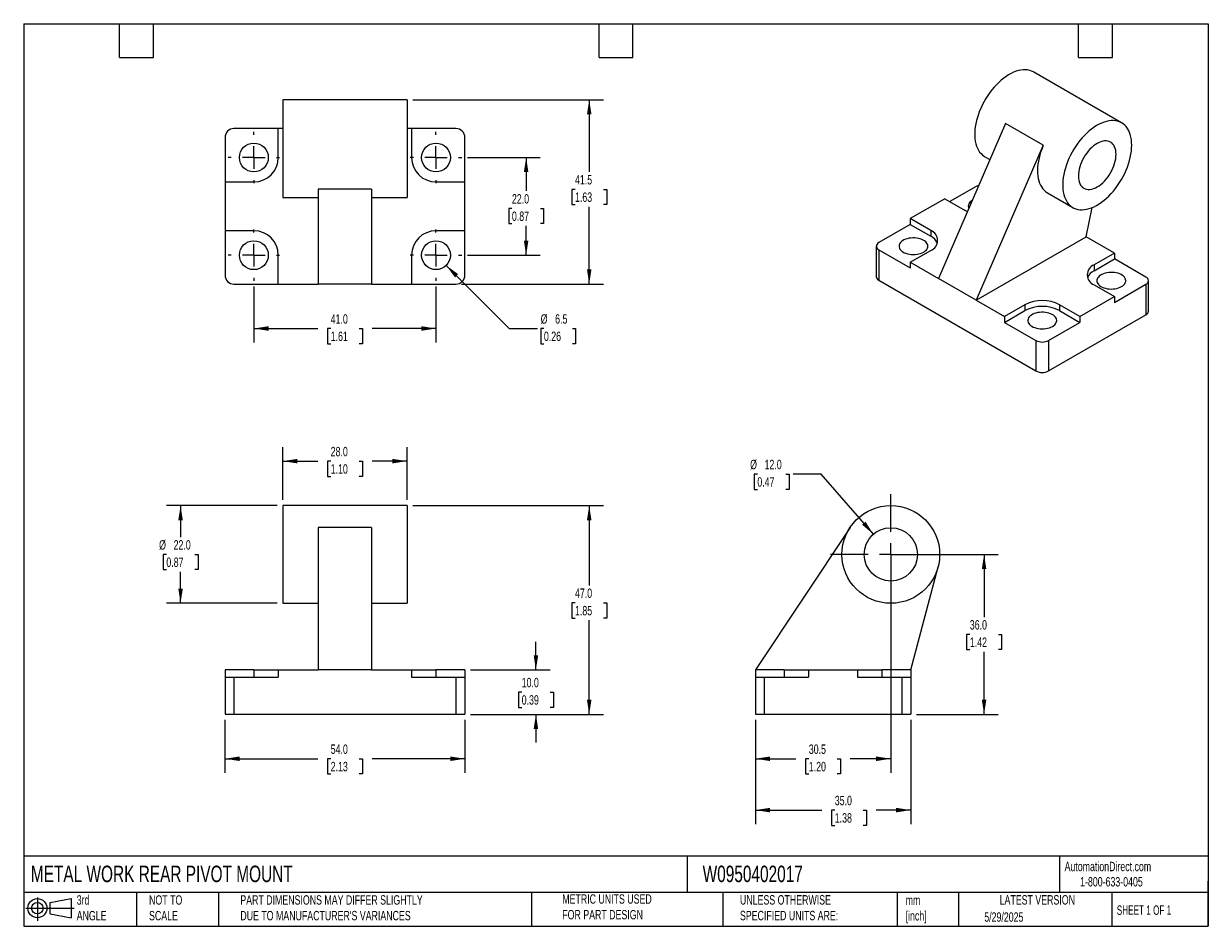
# Model space of a CAD drawing. Header units: millimetres. Extents: x 6 to 273, y 6 to 210.
import ezdxf

# ---------------------------------------------------------------- set-up
doc = ezdxf.new("R2010")
doc.units = ezdxf.units.MM
doc.linetypes.add('SLD-Center', pattern=[19.05, 15.24, -1.27, 1.27, -1.27])
doc.linetypes.add('SLD-Solid', pattern=[0])
doc.layers.add('CENTER', color=40, linetype='SLD-Center')
doc.layers.add('SLD-DEFPOINTS', color=7, linetype='Continuous')
doc.layers.add('DIMENSIONS', color=140, linetype='SLD-Solid', lineweight=25)
doc.layers.add('TEXT', color=140, linetype='SLD-Solid', lineweight=25)
doc.styles.add('SLDTEXTSTYLE0', font='TXT', dxfattribs={"width": 0.7})
doc.styles.add('SLDTEXTSTYLE1', font='TXT', dxfattribs={"width": 0.65})
doc.dimstyles.new('SLDDIMSTYLE0', dxfattribs={"dimtxt": 2.158008, "dimasz": 3.302, "dimexe": 0, "dimexo": 0.0625, "dimgap": 0.539502, "dimtad": 0, "dimtih": 1, "dimtoh": 1, "dimrnd": 1e-09, "dimzin": 4, "dimdsep": 46, "dimtxsty": 'SLDTEXTSTYLE0', "dimsah": 1, "dimcen": 0.09, "dimadec": 0, "dimazin": 1, "dimtfac": 1, "dimtofl": 0, "dimtmove": 0, "dimatfit": 3, "dimfxl": 0, "dimfrac": 2, "dimtolj": 1, "dimtzin": 12, "dimarcsym": 0})
doc.dimstyles.new('SLDDIMSTYLE1', dxfattribs={"dimtxt": 2.158008, "dimasz": 3.302, "dimexe": 0, "dimexo": 0.0625, "dimgap": 0.539502, "dimtad": 0, "dimtih": 1, "dimtoh": 1, "dimrnd": 1e-09, "dimzin": 4, "dimdsep": 46, "dimtxsty": 'SLDTEXTSTYLE0', "dimsah": 1, "dimcen": 0.09, "dimadec": 0, "dimazin": 1, "dimtfac": 1, "dimtmove": 0, "dimatfit": 0, "dimfxl": 0, "dimfrac": 2, "dimtolj": 1, "dimtzin": 12, "dimarcsym": 0})
doc.dimstyles.new('SLDDIMSTYLE2', dxfattribs={"dimtxt": 2.158008, "dimasz": 3.302, "dimexe": 0, "dimexo": 0.0625, "dimgap": 0.539502, "dimtad": 0, "dimtih": 1, "dimtoh": 1, "dimrnd": 1e-09, "dimzin": 12, "dimdsep": 46, "dimtxsty": 'SLDTEXTSTYLE0', "dimsah": 1, "dimcen": 0.09, "dimadec": 0, "dimazin": 3, "dimtfac": 1, "dimtofl": 0, "dimtmove": 0, "dimatfit": 3, "dimfxl": 0, "dimfrac": 2, "dimtolj": 1, "dimtzin": 12, "dimarcsym": 0})
doc.dimstyles.new('SLDDIMSTYLE3', dxfattribs={"dimtxt": 2.158008, "dimasz": 3.302, "dimexe": 0, "dimexo": 0.0625, "dimgap": 0.539502, "dimtad": 0, "dimtih": 1, "dimtoh": 1, "dimrnd": 1e-09, "dimzin": 4, "dimdsep": 46, "dimtxsty": 'SLDTEXTSTYLE0', "dimsah": 1, "dimcen": 0, "dimadec": 0, "dimazin": 1, "dimtfac": 1, "dimtofl": 0, "dimtmove": 0, "dimatfit": 3, "dimfxl": 0, "dimfrac": 2, "dimtolj": 1, "dimtzin": 12, "dimarcsym": 0})
doc.dimstyles.new('SLDDIMSTYLE4', dxfattribs={"dimtxt": 2.158008, "dimasz": 3.302, "dimexe": 0, "dimexo": 0.0625, "dimgap": 0.539502, "dimtad": 0, "dimtih": 1, "dimtoh": 1, "dimrnd": 1e-09, "dimzin": 12, "dimdsep": 46, "dimtxsty": 'SLDTEXTSTYLE0', "dimsah": 1, "dimcen": 0, "dimadec": 0, "dimazin": 3, "dimtfac": 1, "dimtofl": 0, "dimtmove": 0, "dimatfit": 3, "dimfxl": 0, "dimfrac": 2, "dimtolj": 1, "dimtzin": 12, "dimarcsym": 0})

# ---------------------------------------------------------------- blocks, each defined once
blk = doc.blocks.new('Block11')
at = {"color": 7, "linetype": 'SLD-Solid', "lineweight": 18}
for p, q in [((0, 2.88), (10.87, 2.88)), ((2.59, 5.31), (2.59, 0)), ((5.48, 4.17), (10.18, 5.03)), ((5.48, 1.6), (5.48, 4.17)), ((10.18, 5.03), (10.18, 0.73)), ((5.48, 1.6), (10.18, 0.73))]:
    blk.add_line(p, q, dxfattribs=at)
for radius in [2.15, 1.29]:
    blk.add_circle((2.59, 2.88), radius, dxfattribs=at)
blk = doc.blocks.new('Block12')
at = {"layer": 'SLD-DEFPOINTS'}
blk.add_blockref('Block11', (0, 0), dxfattribs=at)
blk = doc.blocks.new('_D')
at = {"layer": 'DIMENSIONS'}
for p, q in [((64.67, 102.34), (64.67, 114.25)), ((92.67, 102.34), (92.67, 114.25)), ((64.67, 111.07), (72.54, 111.07)), ((75.47, 111.07), (74.74, 111.07)), ((74.74, 111.07), (74.74, 107.64)), ((81.88, 111.07), (82.6, 111.07)), ((82.6, 111.07), (82.6, 107.64)), ((92.67, 111.07), (84.8, 111.07)), ((74.74, 107.64), (75.47, 107.64)), ((82.6, 107.64), (81.88, 107.64))]:
    blk.add_line(p, q, dxfattribs=at)
for points in [[(64.67, 111.07), (67.97, 110.56), (67.97, 111.58)], [(92.67, 111.07), (89.37, 111.58), (89.37, 110.56)]]:
    blk.add_solid(points, dxfattribs=at)
at = {"layer": 'DIMENSIONS', "char_height": 2.117, "attachment_point": 1, "style": 'SLDTEXTSTYLE0'}
for s, insert in [('28.0', (75.47, 114.28)), ('1.10', (75.47, 110.37))]:
    blk.add_mtext(s, dxfattribs=dict(at, insert=insert))
blk = doc.blocks.new('_D_1')
at = {"layer": 'DIMENSIONS'}
for p, q in [((63.4, 101.07), (38.5, 101.07)), ((41.67, 101.07), (41.67, 93.98)), ((38.47, 90.07), (37.74, 90.07)), ((37.74, 90.07), (37.74, 86.64)), ((44.88, 90.07), (45.6, 90.07)), ((45.6, 90.07), (45.6, 86.64)), ((37.74, 86.64), (38.47, 86.64)), ((41.67, 79.07), (41.67, 86.16)), ((45.6, 86.64), (44.88, 86.64)), ((63.4, 79.07), (38.5, 79.07))]:
    blk.add_line(p, q, dxfattribs=at)
for points in [[(41.67, 101.07), (41.16, 97.77), (42.18, 97.77)], [(41.67, 79.07), (42.18, 82.37), (41.16, 82.37)]]:
    blk.add_solid(points, dxfattribs=at)
at = {"layer": 'DIMENSIONS', "char_height": 2.117, "attachment_point": 1, "style": 'SLDTEXTSTYLE0'}
for s, insert in [('%%c', (36.84, 93.28)), ('22.0', (40.1, 93.28)), ('0.87', (38.47, 89.37))]:
    blk.add_mtext(s, dxfattribs=dict(at, insert=insert))
blk = doc.blocks.new('_D_2')
at = {"layer": 'DIMENSIONS'}
for p, q in [((121.67, 64.07), (121.67, 70.42)), ((106.94, 64.07), (124.85, 64.07)), ((118.47, 59.07), (117.74, 59.07)), ((117.74, 59.07), (117.74, 55.64)), ((124.88, 59.07), (125.6, 59.07)), ((125.6, 59.07), (125.6, 55.64)), ((106.94, 54.07), (124.85, 54.07)), ((117.74, 55.64), (118.47, 55.64)), ((121.67, 54.07), (121.67, 47.72)), ((125.6, 55.64), (124.88, 55.64))]:
    blk.add_line(p, q, dxfattribs=at)
for points in [[(121.67, 64.07), (122.18, 67.37), (121.16, 67.37)], [(121.67, 54.07), (121.16, 50.77), (122.18, 50.77)]]:
    blk.add_solid(points, dxfattribs=at)
at = {"layer": 'DIMENSIONS', "char_height": 2.117, "attachment_point": 1, "style": 'SLDTEXTSTYLE0'}
for s, insert in [('10.0', (118.47, 62.28)), ('0.39', (118.47, 58.37))]:
    blk.add_mtext(s, dxfattribs=dict(at, insert=insert))
blk = doc.blocks.new('_D_3')
at = {"layer": 'DIMENSIONS'}
for p, q in [((51.67, 52.8), (51.67, 40.9)), ((105.67, 52.8), (105.67, 40.9)), ((51.67, 44.07), (72.54, 44.07)), ((75.47, 44.07), (74.74, 44.07)), ((74.74, 44.07), (74.74, 40.64)), ((81.88, 44.07), (82.6, 44.07)), ((82.6, 44.07), (82.6, 40.64)), ((105.67, 44.07), (84.8, 44.07)), ((74.74, 40.64), (75.47, 40.64)), ((82.6, 40.64), (81.88, 40.64))]:
    blk.add_line(p, q, dxfattribs=at)
for points in [[(51.67, 44.07), (54.97, 43.56), (54.97, 44.58)], [(105.67, 44.07), (102.37, 44.58), (102.37, 43.56)]]:
    blk.add_solid(points, dxfattribs=at)
at = {"layer": 'DIMENSIONS', "char_height": 2.117, "attachment_point": 1, "style": 'SLDTEXTSTYLE0'}
for s, insert in [('54.0', (75.47, 47.28)), ('2.13', (75.47, 43.37))]:
    blk.add_mtext(s, dxfattribs=dict(at, insert=insert))
blk = doc.blocks.new('_D_4')
at = {"layer": 'DIMENSIONS'}
for p, q in [((93.94, 101.07), (136.85, 101.07)), ((133.67, 101.07), (133.67, 83.1)), ((130.47, 79.18), (129.74, 79.18)), ((129.74, 79.18), (129.74, 75.75)), ((136.88, 79.18), (137.6, 79.18)), ((137.6, 79.18), (137.6, 75.75)), ((129.74, 75.75), (130.47, 75.75)), ((133.67, 54.07), (133.67, 75.27)), ((137.6, 75.75), (136.88, 75.75)), ((106.94, 54.07), (136.85, 54.07))]:
    blk.add_line(p, q, dxfattribs=at)
for points in [[(133.67, 101.07), (133.16, 97.77), (134.18, 97.77)], [(133.67, 54.07), (134.18, 57.37), (133.16, 57.37)]]:
    blk.add_solid(points, dxfattribs=at)
at = {"layer": 'DIMENSIONS', "char_height": 2.117, "attachment_point": 1, "style": 'SLDTEXTSTYLE0'}
for s, insert in [('47.0', (130.47, 82.4)), ('1.85', (130.47, 78.48))]:
    blk.add_mtext(s, dxfattribs=dict(at, insert=insert))
blk = doc.blocks.new('_D_5')
at = {"layer": 'DIMENSIONS'}
for p, q in [((202.84, 90.07), (225.74, 90.07)), ((222.57, 90.07), (222.57, 75.98)), ((219.36, 72.07), (218.64, 72.07)), ((218.64, 72.07), (218.64, 68.64)), ((225.78, 72.07), (226.5, 72.07)), ((226.5, 72.07), (226.5, 68.64)), ((218.64, 68.64), (219.36, 68.64)), ((222.57, 54.07), (222.57, 68.16)), ((226.5, 68.64), (225.78, 68.64)), ((207.34, 54.07), (225.74, 54.07))]:
    blk.add_line(p, q, dxfattribs=at)
for points in [[(222.57, 90.07), (222.06, 86.77), (223.08, 86.77)], [(222.57, 54.07), (223.08, 57.37), (222.06, 57.37)]]:
    blk.add_solid(points, dxfattribs=at)
at = {"layer": 'DIMENSIONS', "char_height": 2.117, "attachment_point": 1, "style": 'SLDTEXTSTYLE0'}
for s, insert in [('36.0', (219.36, 75.28)), ('1.42', (219.36, 71.37))]:
    blk.add_mtext(s, dxfattribs=dict(at, insert=insert))
blk = doc.blocks.new('_D_6')
at = {"layer": 'DIMENSIONS'}
for p, q in [((201.57, 88.8), (201.57, 40.9)), ((171.07, 52.8), (171.07, 40.9)), ((171.07, 44.07), (180.19, 44.07)), ((183.11, 44.07), (182.39, 44.07)), ((182.39, 44.07), (182.39, 40.64)), ((189.53, 44.07), (190.25, 44.07)), ((190.25, 44.07), (190.25, 40.64)), ((201.57, 44.07), (192.45, 44.07)), ((182.39, 40.64), (183.11, 40.64)), ((190.25, 40.64), (189.53, 40.64))]:
    blk.add_line(p, q, dxfattribs=at)
for points in [[(171.07, 44.07), (174.37, 43.56), (174.37, 44.58)], [(201.57, 44.07), (198.27, 44.58), (198.27, 43.56)]]:
    blk.add_solid(points, dxfattribs=at)
at = {"layer": 'DIMENSIONS', "char_height": 2.117, "attachment_point": 1, "style": 'SLDTEXTSTYLE0'}
for s, insert in [('30.5', (183.11, 47.28)), ('1.20', (183.11, 43.37))]:
    blk.add_mtext(s, dxfattribs=dict(at, insert=insert))
blk = doc.blocks.new('_D_7')
at = {"layer": 'DIMENSIONS'}
for p, q in [((171.07, 52.8), (171.07, 29.33)), ((206.07, 52.8), (206.07, 29.33)), ((171.07, 32.51), (186.04, 32.51)), ((188.96, 32.51), (188.24, 32.51)), ((188.24, 32.51), (188.24, 29.08)), ((195.37, 32.51), (196.1, 32.51)), ((196.1, 32.51), (196.1, 29.08)), ((206.07, 32.51), (198.3, 32.51)), ((188.24, 29.08), (188.96, 29.08)), ((196.1, 29.08), (195.37, 29.08))]:
    blk.add_line(p, q, dxfattribs=at)
for points in [[(171.07, 32.51), (174.37, 32), (174.37, 33.02)], [(206.07, 32.51), (202.77, 33.02), (202.77, 32)]]:
    blk.add_solid(points, dxfattribs=at)
at = {"layer": 'DIMENSIONS', "char_height": 2.117, "attachment_point": 1, "style": 'SLDTEXTSTYLE0'}
for s, insert in [('35.0', (188.96, 35.72)), ('1.38', (188.96, 31.81))]:
    blk.add_mtext(s, dxfattribs=dict(at, insert=insert))
blk = doc.blocks.new('_D_8')
at = {"layer": 'DIMENSIONS'}
for p, q in [((171.52, 108.15), (170.8, 108.15)), ((170.8, 108.15), (170.8, 104.72)), ((177.94, 108.15), (178.66, 108.15)), ((178.66, 108.15), (178.66, 104.72)), ((185.92, 108.15), (179.57, 108.15)), ((197.64, 94.61), (185.92, 108.15)), ((170.8, 104.72), (171.52, 104.72)), ((178.66, 104.72), (177.94, 104.72))]:
    blk.add_line(p, q, dxfattribs=at)
blk.add_solid([(197.64, 94.61), (195.87, 97.44), (195.1, 96.77)], dxfattribs=at)
at = {"layer": 'DIMENSIONS', "char_height": 2.117, "attachment_point": 1, "style": 'SLDTEXTSTYLE0'}
for s, insert in [('%%c', (169.9, 111.37)), ('12.0', (173.15, 111.37)), ('0.47', (171.52, 107.45))]:
    blk.add_mtext(s, dxfattribs=dict(at, insert=insert))
blk = doc.blocks.new('SW_CENTERMARKSYMBOL_0')
at = {"layer": 'CENTER', "color": 0}
for p, q in [((0, 5.08), (0, 13.54)), ((-5.08, 0), (-13.54, 0)), ((0, 0), (-2.54, 0)), ((0, 0), (0, 2.54)), ((0, 0), (0, -2.54)), ((0, 0), (2.54, 0)), ((5.08, 0), (13.54, 0)), ((0, -5.08), (0, -13.54))]:
    blk.add_line(p, q, dxfattribs=at)
blk = doc.blocks.new('_D_9')
at = {"layer": 'DIMENSIONS'}
for p, q in [((106.23, 179.43), (122.65, 179.43)), ((119.47, 179.43), (119.47, 171.89)), ((116.27, 167.97), (115.54, 167.97)), ((115.54, 167.97), (115.54, 164.54)), ((122.68, 167.97), (123.4, 167.97)), ((123.4, 167.97), (123.4, 164.54)), ((115.54, 164.54), (116.27, 164.54)), ((119.47, 157.43), (119.47, 164.06)), ((123.4, 164.54), (122.68, 164.54)), ((106.23, 157.43), (122.65, 157.43))]:
    blk.add_line(p, q, dxfattribs=at)
for points in [[(119.47, 179.43), (118.96, 176.13), (119.98, 176.13)], [(119.47, 157.43), (119.98, 160.73), (118.96, 160.73)]]:
    blk.add_solid(points, dxfattribs=at)
at = {"layer": 'DIMENSIONS', "char_height": 2.117, "attachment_point": 1, "style": 'SLDTEXTSTYLE0'}
for s, insert in [('22.0', (116.27, 171.18)), ('0.87', (116.27, 167.27))]:
    blk.add_mtext(s, dxfattribs=dict(at, insert=insert))
blk = doc.blocks.new('_D_10')
at = {"layer": 'DIMENSIONS'}
for p, q in [((58.17, 150.37), (58.17, 137.76)), ((99.17, 150.37), (99.17, 137.76)), ((58.17, 140.93), (72.54, 140.93)), ((75.47, 140.93), (74.74, 140.93)), ((74.74, 140.93), (74.74, 137.5)), ((81.88, 140.93), (82.6, 140.93)), ((82.6, 140.93), (82.6, 137.5)), ((99.17, 140.93), (84.8, 140.93)), ((74.74, 137.5), (75.47, 137.5)), ((82.6, 137.5), (81.88, 137.5))]:
    blk.add_line(p, q, dxfattribs=at)
for points in [[(58.17, 140.93), (61.47, 140.42), (61.47, 141.44)], [(99.17, 140.93), (95.87, 141.44), (95.87, 140.42)]]:
    blk.add_solid(points, dxfattribs=at)
at = {"layer": 'DIMENSIONS', "char_height": 2.117, "attachment_point": 1, "style": 'SLDTEXTSTYLE0'}
for s, insert in [('41.0', (75.47, 144.14)), ('1.61', (75.47, 140.23))]:
    blk.add_mtext(s, dxfattribs=dict(at, insert=insert))
blk = doc.blocks.new('_D_11')
at = {"layer": 'DIMENSIONS'}
for p, q in [((101.47, 155.13), (115.67, 140.93)), ((115.67, 140.93), (122.02, 140.93)), ((123.47, 140.93), (122.75, 140.93)), ((122.75, 140.93), (122.75, 137.5)), ((129.88, 140.93), (130.61, 140.93)), ((130.61, 140.93), (130.61, 137.5)), ((122.75, 137.5), (123.47, 137.5)), ((130.61, 137.5), (129.88, 137.5))]:
    blk.add_line(p, q, dxfattribs=at)
blk.add_solid([(101.47, 155.13), (103.45, 152.44), (104.16, 153.16)], dxfattribs=at)
at = {"layer": 'DIMENSIONS', "char_height": 2.117, "attachment_point": 1, "style": 'SLDTEXTSTYLE0'}
for s, insert in [('%%c', (122.74, 144.14)), ('6.5', (126, 144.14)), ('0.26', (123.47, 140.23))]:
    blk.add_mtext(s, dxfattribs=dict(at, insert=insert))
blk = doc.blocks.new('_D_12')
at = {"layer": 'DIMENSIONS'}
for p, q in [((93.94, 192.43), (136.85, 192.43)), ((133.67, 192.43), (133.67, 176.18)), ((130.47, 172.26), (129.74, 172.26)), ((129.74, 172.26), (129.74, 168.84)), ((136.88, 172.26), (137.6, 172.26)), ((137.6, 172.26), (137.6, 168.84)), ((129.74, 168.84), (130.47, 168.84)), ((133.67, 150.93), (133.67, 168.35)), ((137.6, 168.84), (136.88, 168.84)), ((104.94, 150.93), (136.85, 150.93))]:
    blk.add_line(p, q, dxfattribs=at)
for points in [[(133.67, 192.43), (133.16, 189.13), (134.18, 189.13)], [(133.67, 150.93), (134.18, 154.23), (133.16, 154.23)]]:
    blk.add_solid(points, dxfattribs=at)
at = {"layer": 'DIMENSIONS', "char_height": 2.117, "attachment_point": 1, "style": 'SLDTEXTSTYLE0'}
for s, insert in [('41.5', (130.47, 175.48)), ('1.63', (130.47, 171.56))]:
    blk.add_mtext(s, dxfattribs=dict(at, insert=insert))
blk = doc.blocks.new('SW_CENTERMARKSYMBOL_1')
at = {"layer": 'CENTER', "color": 0}
for p, q in [((0, 5.08), (0, 5.79)), ((-5.08, 0), (-5.79, 0)), ((0, 0), (-2.54, 0)), ((0, 0), (0, 2.54)), ((0, 0), (0, -2.54)), ((0, 0), (2.54, 0)), ((5.08, 0), (5.79, 0)), ((0, -5.08), (0, -5.79))]:
    blk.add_line(p, q, dxfattribs=at)
blk = doc.blocks.new('SW_CENTERMARKSYMBOL_2')
at = {"layer": 'CENTER', "color": 0}
for p, q in [((0, 5.08), (0, 5.79)), ((-5.08, 0), (-5.79, 0)), ((0, 0), (-2.54, 0)), ((0, 0), (0, 2.54)), ((0, 0), (0, -2.54)), ((0, 0), (2.54, 0)), ((5.08, 0), (5.79, 0)), ((0, -5.08), (0, -5.79))]:
    blk.add_line(p, q, dxfattribs=at)
blk = doc.blocks.new('SW_CENTERMARKSYMBOL_3')
at = {"layer": 'CENTER', "color": 0}
for p, q in [((0, 5.08), (0, 5.79)), ((-5.08, 0), (-5.79, 0)), ((0, 0), (-2.54, 0)), ((0, 0), (0, 2.54)), ((0, 0), (0, -2.54)), ((0, 0), (2.54, 0)), ((5.08, 0), (5.79, 0)), ((0, -5.08), (0, -5.79))]:
    blk.add_line(p, q, dxfattribs=at)
blk = doc.blocks.new('SW_CENTERMARKSYMBOL_4')
at = {"layer": 'CENTER', "color": 0}
for p, q in [((0, 5.08), (0, 5.79)), ((-5.08, 0), (-5.79, 0)), ((0, 0), (-2.54, 0)), ((0, 0), (0, 2.54)), ((0, 0), (0, -2.54)), ((0, 0), (2.54, 0)), ((5.08, 0), (5.79, 0)), ((0, -5.08), (0, -5.79))]:
    blk.add_line(p, q, dxfattribs=at)

msp = doc.modelspace()

# ---------------------------------------------------------------- linework, layer by layer
for p, q in [((253.536, 187.231), (233.737, 198.661)), ((92.672, 192.432), (64.672, 192.432)), ((64.672, 192.432), (64.672, 170.432)), ((92.672, 192.432), (92.672, 170.432)), ((227.418, 187.103), (212.328, 152.188)), ((235.903, 182.205), (227.418, 187.103)), ((63.672, 185.932), (53.672, 185.932)), ((63.672, 179.432), (63.672, 185.932)), ((64.672, 185.932), (63.672, 185.932)), ((93.672, 185.932), (92.672, 185.932)), ((93.672, 185.932), (93.672, 179.432)), ((103.672, 185.932), (93.672, 185.932)), ((51.672, 183.932), (51.672, 173.932)), ((105.672, 173.932), (105.672, 183.932)), ((235.903, 182.205), (220.813, 147.29)), ((222.738, 179.608), (223.891, 178.942)), ((51.672, 173.932), (51.672, 162.932)), ((51.672, 173.932), (58.172, 173.932)), ((99.172, 173.932), (105.672, 173.932)), ((105.672, 162.932), (105.672, 173.932)), ((84.672, 172.272), (72.672, 172.272)), ((72.672, 172.272), (72.672, 150.932)), ((84.672, 172.272), (84.672, 150.932)), ((220.813, 172.925), (214.873, 169.496)), ((236.88, 171.444), (242.537, 168.178)), ((64.672, 170.432), (72.672, 170.432)), ((84.672, 170.432), (92.672, 170.432)), ((213.742, 170.149), (205.964, 165.659)), ((213.742, 170.149), (218.338, 167.496)), ((245.562, 161.577), (246.894, 168.16)), ((210.56, 163.006), (205.964, 165.659)), ((205.964, 165.659), (205.964, 164.353)), ((58.172, 162.932), (51.672, 162.932)), ((51.672, 162.932), (51.672, 152.932)), ((105.672, 162.932), (99.172, 162.932)), ((105.672, 152.932), (105.672, 162.932)), ((205.964, 164.353), (198.893, 160.271)), ((205.964, 164.353), (210.56, 161.699)), ((210.56, 163.006), (210.56, 161.699)), ((220.813, 147.29), (245.562, 161.577)), ((251.926, 157.903), (245.562, 161.577)), ((63.672, 150.932), (63.672, 157.432)), ((93.672, 157.432), (93.672, 150.932)), ((198.307, 159.454), (198.307, 152.595)), ((198.893, 158.638), (198.893, 151.779)), ((198.893, 158.638), (205.964, 154.556)), ((205.964, 155.862), (210.56, 158.515)), ((251.926, 157.903), (247.329, 155.25)), ((251.926, 157.903), (251.926, 156.597)), ((205.964, 155.862), (205.964, 154.556)), ((205.964, 155.862), (212.328, 152.188)), ((247.329, 153.943), (251.926, 156.597)), ((247.329, 155.25), (247.329, 153.943)), ((258.997, 152.515), (251.926, 156.597)), ((220.813, 147.29), (212.328, 152.188)), ((53.672, 150.932), (63.672, 150.932)), ((63.672, 150.932), (72.672, 150.932)), ((84.672, 150.932), (72.672, 150.932)), ((84.672, 150.932), (93.672, 150.932)), ((93.672, 150.932), (103.672, 150.932)), ((198.893, 151.779), (234.248, 131.369)), ((247.329, 150.76), (251.926, 148.106)), ((251.926, 146.8), (258.997, 150.882)), ((258.997, 150.882), (258.997, 144.023)), ((259.583, 144.839), (259.583, 151.698)), ((220.813, 147.29), (227.177, 143.616)), ((244.147, 143.616), (251.926, 148.106)), ((251.926, 148.106), (251.926, 146.8)), ((231.773, 146.269), (227.177, 143.616)), ((227.177, 142.31), (231.773, 144.963)), ((231.773, 146.269), (231.773, 144.963)), ((237.076, 131.369), (258.997, 144.023)), ((244.147, 143.616), (239.551, 146.269)), ((239.551, 146.269), (239.551, 144.963)), ((239.551, 144.963), (244.147, 142.31)), ((227.177, 143.616), (227.177, 142.31)), ((227.177, 142.31), (234.248, 138.228)), ((237.076, 138.228), (244.147, 142.31)), ((244.147, 143.616), (244.147, 142.31)), ((234.248, 138.228), (234.248, 131.369)), ((237.076, 138.228), (237.076, 131.369)), ((92.672, 101.071), (64.672, 101.071)), ((64.672, 101.071), (64.672, 79.071)), ((92.672, 101.071), (92.672, 79.071)), ((84.672, 96.163), (72.672, 96.163)), ((72.672, 96.163), (72.672, 64.071)), ((84.672, 96.163), (84.672, 64.071)), ((192.409, 96.163), (171.069, 64.071)), ((206.069, 64.071), (212.203, 87.258)), ((64.672, 79.071), (72.672, 79.071)), ((84.672, 79.071), (92.672, 79.071)), ((51.672, 64.071), (51.672, 62.471)), ((58.172, 64.071), (51.672, 64.071)), ((58.172, 64.071), (58.172, 62.471)), ((58.172, 64.071), (63.672, 64.071)), ((63.672, 64.071), (63.672, 62.471)), ((63.672, 64.071), (72.672, 64.071)), ((84.672, 64.071), (72.672, 64.071)), ((84.672, 64.071), (93.672, 64.071)), ((93.672, 64.071), (93.672, 62.471)), ((93.672, 64.071), (99.172, 64.071)), ((99.172, 64.071), (99.172, 62.471)), ((105.672, 64.071), (99.172, 64.071)), ((105.672, 64.071), (105.672, 62.471)), ((171.069, 64.071), (171.069, 62.471)), ((177.569, 64.071), (171.069, 64.071)), ((177.569, 64.071), (177.569, 62.471)), ((177.569, 64.071), (183.069, 64.071)), ((183.069, 64.071), (194.069, 64.071)), ((183.069, 64.071), (183.069, 62.471)), ((194.069, 64.071), (194.069, 62.471)), ((194.069, 64.071), (199.569, 64.071)), ((199.569, 64.071), (199.569, 62.471)), ((206.069, 64.071), (199.569, 64.071)), ((206.069, 64.071), (206.069, 62.471)), ((51.672, 62.471), (51.672, 54.071)), ((51.672, 62.471), (53.672, 62.471)), ((53.672, 62.471), (53.672, 54.071)), ((53.672, 62.471), (63.672, 62.471)), ((93.672, 62.471), (103.672, 62.471)), ((103.672, 62.471), (103.672, 54.071)), ((103.672, 62.471), (105.672, 62.471)), ((105.672, 62.471), (105.672, 54.071)), ((171.069, 62.471), (171.069, 54.071)), ((171.069, 62.471), (173.069, 62.471)), ((173.069, 62.471), (173.069, 54.071)), ((173.069, 62.471), (183.069, 62.471)), ((194.069, 62.471), (204.069, 62.471)), ((204.069, 62.471), (204.069, 54.071)), ((204.069, 62.471), (206.069, 62.471)), ((206.069, 62.471), (206.069, 54.071)), ((51.672, 54.071), (53.672, 54.071)), ((53.672, 54.071), (103.672, 54.071)), ((103.672, 54.071), (105.672, 54.071)), ((171.069, 54.071), (173.069, 54.071)), ((173.069, 54.071), (204.069, 54.071)), ((204.069, 54.071), (206.069, 54.071))]:
    msp.add_line(p, q)
at = {"flags": 128}
for points in [[(233.737, 198.661), (233.688, 198.689), (233.273, 198.887), (232.832, 199.034), (232.367, 199.13), (231.881, 199.173), (231.376, 199.164), (230.854, 199.103), (230.318, 198.99), (229.772, 198.826), (229.218, 198.611), (228.659, 198.346), (228.097, 198.034), (227.536, 197.675), (226.979, 197.271), (226.429, 196.826), (225.887, 196.34), (225.359, 195.816), (224.845, 195.258), (224.349, 194.668), (223.873, 194.049), (223.419, 193.404), (222.991, 192.737), (222.591, 192.051), (222.219, 191.35), (221.88, 190.638), (221.573, 189.917), (221.301, 189.193), (221.065, 188.468), (220.867, 187.747), (220.707, 187.033), (220.586, 186.33), (220.505, 185.641), (220.464, 184.971), (220.464, 184.323), (220.505, 183.699), (220.586, 183.104), (220.707, 182.54), (220.867, 182.011), (221.065, 181.519), (221.301, 181.066), (221.573, 180.656), (221.88, 180.29), (222.219, 179.97), (222.591, 179.697), (222.738, 179.608)], [(255.815, 182.195), (255.794, 182.831), (255.734, 183.441), (255.633, 184.021), (255.492, 184.568), (255.313, 185.079), (255.096, 185.551), (254.842, 185.983), (254.552, 186.371), (254.229, 186.715), (253.873, 187.011), (253.487, 187.259), (253.072, 187.457), (252.631, 187.604), (252.166, 187.7), (251.68, 187.743), (251.175, 187.735), (250.653, 187.673), (250.117, 187.56), (249.571, 187.396), (249.017, 187.181), (248.458, 186.916), (247.896, 186.604), (247.335, 186.245), (246.778, 185.842), (246.228, 185.396), (245.686, 184.91), (245.158, 184.387), (244.644, 183.828), (244.147, 183.238), (243.672, 182.619), (243.218, 181.974), (242.79, 181.307), (242.39, 180.622), (242.018, 179.921), (241.679, 179.208), (241.372, 178.488), (241.1, 177.763), (240.864, 177.039), (240.666, 176.317), (240.506, 175.603), (240.385, 174.9), (240.304, 174.212), (240.263, 173.541), (240.263, 172.893), (240.304, 172.269), (240.385, 171.674), (240.506, 171.111), (240.666, 170.581), (240.864, 170.089), (241.1, 169.637), (241.372, 169.226), (241.679, 168.86), (242.018, 168.54), (242.39, 168.268), (242.79, 168.045), (243.218, 167.872), (243.672, 167.75), (244.147, 167.681), (244.644, 167.663), (245.158, 167.699), (245.686, 167.786), (246.228, 167.925), (246.778, 168.114), (247.335, 168.354), (247.896, 168.643), (248.458, 168.979), (249.017, 169.36), (249.571, 169.785), (250.117, 170.251), (250.653, 170.756), (251.175, 171.297), (251.68, 171.872), (252.166, 172.477), (252.631, 173.109), (253.072, 173.766), (253.487, 174.443), (253.873, 175.136), (254.229, 175.844), (254.552, 176.56), (254.842, 177.283), (255.096, 178.008), (255.313, 178.732), (255.492, 179.45), (255.633, 180.159), (255.734, 180.855), (255.794, 181.535), (255.815, 182.195)], [(235.903, 182.205), (235.609, 181.482), (235.35, 180.756), (235.128, 180.032), (234.944, 179.312), (234.798, 178.601), (234.693, 177.902), (234.627, 177.22), (234.602, 176.557), (234.617, 175.917), (234.673, 175.303), (234.77, 174.719), (234.906, 174.168), (235.081, 173.652), (235.294, 173.175), (235.544, 172.738), (235.83, 172.344), (236.15, 171.995), (236.503, 171.693), (236.88, 171.444)], [(252.279, 180.154), (252.259, 180.622), (252.198, 181.062), (252.097, 181.47), (251.956, 181.842), (251.778, 182.174), (251.564, 182.463), (251.316, 182.706), (251.037, 182.901), (250.728, 183.045), (250.394, 183.139), (250.037, 183.18), (249.66, 183.168), (249.268, 183.104), (248.864, 182.987), (248.452, 182.82), (248.037, 182.604), (247.621, 182.34), (247.209, 182.032), (246.805, 181.682), (246.413, 181.294), (246.037, 180.871), (245.68, 180.417), (245.345, 179.938), (245.037, 179.437), (244.757, 178.919), (244.509, 178.39), (244.295, 177.854), (244.117, 177.317), (243.977, 176.783), (243.875, 176.258), (243.814, 175.747), (243.794, 175.255), (243.814, 174.787), (243.875, 174.347), (243.977, 173.939), (244.117, 173.567), (244.295, 173.235), (244.509, 172.946), (244.757, 172.703), (245.037, 172.508), (245.345, 172.364), (245.68, 172.27), (246.037, 172.229), (246.413, 172.241), (246.805, 172.305), (247.209, 172.422), (247.621, 172.589), (248.037, 172.805), (248.452, 173.069), (248.864, 173.377), (249.268, 173.727), (249.66, 174.115), (250.037, 174.538), (250.394, 174.992), (250.728, 175.471), (251.037, 175.972), (251.316, 176.49), (251.564, 177.019), (251.778, 177.555), (251.956, 178.092), (252.097, 178.626), (252.198, 179.151), (252.259, 179.662), (252.279, 180.154)], [(218.834, 167.242), (218.766, 167.274), (218.338, 167.496)], [(208.969, 158.127), (209.255, 158.316), (209.494, 158.525), (209.684, 158.751), (209.819, 158.989), (209.899, 159.235), (209.92, 159.486), (209.884, 159.735), (209.791, 159.98), (209.641, 160.215), (209.439, 160.437), (209.187, 160.641), (208.891, 160.824), (208.555, 160.983), (208.185, 161.114), (207.788, 161.216), (207.371, 161.286), (206.942, 161.324), (206.508, 161.328), (206.077, 161.299), (205.656, 161.237), (205.254, 161.143), (204.877, 161.018), (204.531, 160.866), (204.224, 160.689), (203.961, 160.49), (203.746, 160.272), (203.583, 160.04), (203.476, 159.797), (203.425, 159.548), (203.432, 159.298), (203.497, 159.05), (203.619, 158.809), (203.795, 158.58), (204.023, 158.367), (204.297, 158.173), (204.614, 158.001), (204.968, 157.856), (205.352, 157.739), (205.76, 157.653), (206.184, 157.599), (206.617, 157.578), (207.05, 157.591), (207.477, 157.637), (207.889, 157.715), (208.28, 157.824), (208.642, 157.962), (208.969, 158.127)], [(253.517, 150.372), (253.802, 150.56), (254.042, 150.769), (254.231, 150.995), (254.367, 151.233), (254.446, 151.479), (254.468, 151.73), (254.432, 151.979), (254.338, 152.224), (254.189, 152.459), (253.987, 152.681), (253.735, 152.885), (253.439, 153.069), (253.102, 153.227), (252.733, 153.358), (252.336, 153.46), (251.919, 153.53), (251.49, 153.568), (251.056, 153.572), (250.625, 153.543), (250.204, 153.481), (249.801, 153.387), (249.424, 153.263), (249.079, 153.111), (248.772, 152.933), (248.509, 152.734), (248.294, 152.516), (248.131, 152.284), (248.023, 152.041), (247.973, 151.792), (247.98, 151.542), (248.045, 151.294), (248.167, 151.053), (248.343, 150.824), (248.57, 150.611), (248.845, 150.417), (249.162, 150.245), (249.516, 150.1), (249.9, 149.983), (250.308, 149.897), (250.732, 149.843), (251.164, 149.822), (251.598, 149.835), (252.025, 149.881), (252.437, 149.959), (252.828, 150.068), (253.19, 150.207), (253.517, 150.372)], [(237.96, 141.391), (238.246, 141.58), (238.486, 141.789), (238.675, 142.014), (238.811, 142.252), (238.89, 142.499), (238.912, 142.749), (238.876, 142.999), (238.782, 143.244), (238.633, 143.479), (238.43, 143.701), (238.179, 143.905), (237.882, 144.088), (237.546, 144.247), (237.176, 144.378), (236.779, 144.48), (236.363, 144.55), (235.933, 144.587), (235.499, 144.592), (235.068, 144.562), (234.648, 144.5), (234.245, 144.406), (233.868, 144.282), (233.523, 144.13), (233.216, 143.953), (232.952, 143.754), (232.737, 143.536), (232.575, 143.304), (232.467, 143.061), (232.416, 142.812), (232.424, 142.561), (232.489, 142.313), (232.61, 142.073), (232.786, 141.844), (233.014, 141.63), (233.289, 141.436), (233.606, 141.265), (233.959, 141.12), (234.344, 141.003), (234.751, 140.917), (235.175, 140.863), (235.608, 140.842), (236.042, 140.854), (236.468, 140.9), (236.881, 140.978), (237.272, 141.088), (237.634, 141.226), (237.96, 141.391)]]:
    msp.add_lwpolyline(points, dxfattribs=at)
for centre, radius in [((58.172, 179.432), 3.25), ((99.172, 179.432), 3.25), ((58.172, 157.432), 3.25), ((99.172, 157.432), 3.25), ((201.569, 90.071), 11), ((201.569, 90.071), 6)]:
    msp.add_circle(centre, radius)
for centre, radius, start, end in [((53.672, 183.932), 2, 90, 180), ((103.672, 183.932), 2, 0, 90), ((58.172, 179.432), 5.5, 270, 0), ((99.172, 179.432), 5.5, 180, 270), ((222.013, 170.775), 2.462, 104.65531, 119.17122), ((220.423, 168.434), 1.415, 110.7978, 202.45502), ((58.172, 157.432), 5.5, 0, 90), ((99.172, 157.432), 5.5, 90, 180), ((209.693, 160.761), 2.407, 291.11728, 68.88272), ((199.211, 159.454), 0.876, 111.31255, 248.68745), ((209.118, 158.85), 3.194, 23.18641, 63.15116), ((248.197, 153.005), 2.407, 111.11728, 248.88272), ((53.672, 152.932), 2, 180, 270), ((103.672, 152.932), 2, 270, 0), ((199.307, 152.694), 1.005, 185.65338, 245.66676), ((248.772, 151.094), 3.194, 116.84884, 156.81359), ((258.678, 151.698), 0.876, 291.31255, 68.68745), ((235.662, 138.789), 8.431, 62.52843, 117.47157), ((235.662, 137.483), 8.431, 62.52843, 117.47157), ((258.607, 144.921), 0.979, 293.46213, 355.21773), ((235.662, 140.942), 3.061, 242.48054, 297.51946), ((235.662, 134.083), 3.061, 242.48054, 297.51946)]:
    msp.add_arc(centre, radius, start, end)
at = {"layer": 'TEXT'}
for p, q in [((6.35, 209.55), (273.05, 209.55)), ((6.35, 209.55), (6.35, 6.35)), ((27.94, 201.93), (27.94, 209.55)), ((35.56, 201.93), (35.56, 209.55)), ((135.89, 201.93), (135.89, 209.55)), ((143.51, 201.93), (143.51, 209.55)), ((243.84, 201.93), (243.84, 209.55)), ((251.46, 201.93), (251.46, 209.55)), ((273.05, 209.55), (273.05, 6.35)), ((27.94, 201.93), (35.56, 201.93)), ((135.89, 201.93), (143.51, 201.93)), ((243.84, 201.93), (251.46, 201.93)), ((273.05, 22.126), (6.35, 22.126)), ((155.759, 22.126), (155.759, 13.97)), ((239.575, 22.126), (239.575, 13.97)), ((273.05, 6.35), (273.05, 16.51)), ((273.05, 13.97), (6.35, 13.97)), ((31.75, 13.97), (31.75, 6.35)), ((50.212, 13.97), (50.212, 6.35)), ((120.646, 13.97), (120.646, 6.35)), ((163.78, 13.97), (163.78, 6.35)), ((203.024, 13.97), (203.024, 6.35)), ((216.812, 13.97), (216.812, 6.35)), ((251.349, 13.97), (251.349, 6.35)), ((6.35, 6.35), (273.05, 6.35))]:
    msp.add_line(p, q, dxfattribs=at)

# ---------------------------------------------------------------- block references
at = {"layer": 'CENTER'}
for name, p in [('SW_CENTERMARKSYMBOL_2', (58.172, 179.432)), ('SW_CENTERMARKSYMBOL_3', (99.172, 179.432)), ('SW_CENTERMARKSYMBOL_1', (58.172, 157.432)), ('SW_CENTERMARKSYMBOL_4', (99.172, 157.432)), ('SW_CENTERMARKSYMBOL_0', (201.569, 90.071))]:
    msp.add_blockref(name, p, dxfattribs=at)
at = {"layer": 'SLD-DEFPOINTS'}
msp.add_blockref('Block12', (6.838, 7.554), dxfattribs=at)

# ---------------------------------------------------------------- texts
at = {"layer": 'TEXT'}
for s, insert, char_height, attachment_point, style in [('METAL WORK REAR PIVOT MOUNT', (7.966, 20.006), 3.70417, 1, 'SLDTEXTSTYLE0'), ('W0950402017', (159.208, 20.006), 3.70417, 1, 'SLDTEXTSTYLE0'), ('AutomationDirect.com', (240.695, 20.877), 2.11667, 1, 'SLDTEXTSTYLE0'), ('1-800-633-0405', (244.192, 17.437), 2.11667, 1, 'SLDTEXTSTYLE0'), ('3rd^JANGLE', (18.282, 13.338), 2.1167, 1, 'SLDTEXTSTYLE0'), ('NOT TO^JSCALE', (34.575, 13.338), 2.11667, 1, 'SLDTEXTSTYLE0'), ("PART DIMENSIONS MAY DIFFER SLIGHTLY ^JDUE TO MANUFACTURER'S VARIANCES", (55.119, 13.341), 2.11667, 1, 'SLDTEXTSTYLE0'), ('METRIC UNITS USED ^JFOR PART DESIGN', (127.604, 13.556), 2.11667, 1, 'SLDTEXTSTYLE0'), ('UNLESS OTHERWISE ^JSPECIFIED UNITS ARE:', (167.608, 13.361), 2.11667, 1, 'SLDTEXTSTYLE0'), ('LATEST VERSION', (234.552, 13.364), 2.11667, 2, 'SLDTEXTSTYLE0'), ('mm^J[inch]', (204.907, 13.297), 2.1167, 1, 'SLDTEXTSTYLE0'), ('SHEET 1 OF 1', (252.441, 11.051), 2.11667, 1, 'SLDTEXTSTYLE1'), ('5/29/2025', (222.613, 9.497), 2.1167, 1, 'SLDTEXTSTYLE0')]:
    msp.add_mtext(s, dxfattribs=dict(at, insert=insert, char_height=char_height, attachment_point=attachment_point, style=style))

# ---------------------------------------------------------------- dimensions: what is measured, and where the dimension line sits
at = {"layer": 'DIMENSIONS'}
for base, p1, p2, dimstyle, picture, middle in [((133.672, 192.432), (103.672, 150.932), (92.672, 192.432), 'SLDDIMSTYLE2', '_D_12', (133.672, 172.265)), ((119.472, 157.432), (104.962, 179.432), (104.962, 157.432), 'SLDDIMSTYLE0', '_D_9', (119.472, 167.973)), ((133.672, 54.071), (92.672, 101.071), (105.672, 54.071), 'SLDDIMSTYLE0', '_D_4', (133.672, 79.184)), ((222.569, 90.071), (206.069, 54.071), (201.569, 90.071), 'SLDDIMSTYLE0', '_D_5', (222.569, 72.071)), ((121.672, 54.071), (105.672, 64.071), (105.672, 54.071), 'SLDDIMSTYLE1', '_D_2', (121.672, 59.071))]:
    dim = msp.add_linear_dim(base=base, p1=p1, p2=p2, angle=90, dimstyle=dimstyle, dxfattribs=at)
    dim.commit()
    dim.dimension.update_dxf_attribs({"geometry": picture, "text_midpoint": middle, "dimtype": 160})
for p1, p2, dimstyle, picture, middle in [((96.874, 159.73), (101.47, 155.134), 'SLDDIMSTYLE4', '_D_11', (126.678, 140.932)), ((205.496, 85.535), (197.642, 94.608), 'SLDDIMSTYLE3', '_D_8', (174.731, 108.154))]:
    dim = msp.add_diameter_dim_2p(p1=p1, p2=p2, dimstyle=dimstyle, dxfattribs=at)
    dim.commit()
    dim.dimension.update_dxf_attribs({"geometry": picture, "text_midpoint": middle, "dimtype": 163})
for base, p1, p2, dimstyle, picture, middle in [((58.172, 140.932), (99.172, 151.642), (58.172, 151.642), 'SLDDIMSTYLE0', '_D_10', (78.672, 140.932)), ((64.672, 111.071), (92.672, 101.071), (64.672, 101.071), 'SLDDIMSTYLE0', '_D', (78.672, 111.071)), ((201.569, 44.071), (171.069, 54.071), (201.569, 90.071), 'SLDDIMSTYLE2', '_D_6', (186.319, 44.071)), ((105.672, 44.071), (51.672, 54.071), (105.672, 54.071), 'SLDDIMSTYLE0', '_D_3', (78.672, 44.071)), ((206.069, 32.509), (171.069, 54.071), (206.069, 54.071), 'SLDDIMSTYLE0', '_D_7', (192.167, 32.509))]:
    dim = msp.add_linear_dim(base=base, p1=p1, p2=p2, dimstyle=dimstyle, dxfattribs=at)
    dim.commit()
    dim.dimension.update_dxf_attribs({"geometry": picture, "text_midpoint": middle, "dimtype": 160})
dim = msp.add_linear_dim(base=(41.672, 79.071), p1=(64.672, 101.071), p2=(64.672, 79.071), angle=90, text='%%c<>', dimstyle='SLDDIMSTYLE0', dxfattribs=at)
dim.commit()
dim.dimension.update_dxf_attribs({"geometry": '_D_1', "text_midpoint": (41.672, 90.071), "dimtype": 160})

doc.saveas('drawing.dxf')
